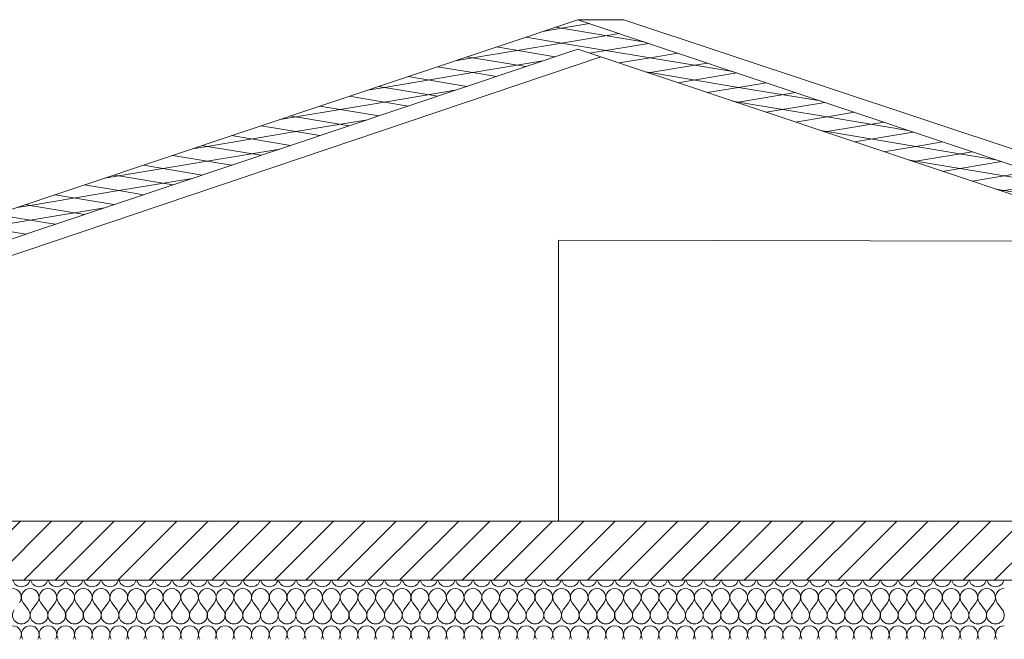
# Model space of a CAD drawing. Header units: millimetres. Extents: x 3311 to 117041, y -19950 to 21829.
# Tile 62 of 68: x 24264 to 27600, y 19730 to 21829. Entities that reach past the tile are written whole.
import ezdxf

# ---------------------------------------------------------------- set-up
doc = ezdxf.new("R2010")
doc.units = ezdxf.units.MM
doc.header["$MEASUREMENT"] = 0
for name, color, linetype in [('01-STR_Dalles toitures.ARCHI', 7, 'Continuous'), ('01-STR_Escaliers et ascenseurs.ARCHI', 7, 'Continuous'), ('05-INF _ COTATIONS.ARCHI', 7, 'Continuous')]:
    doc.layers.add(name, color=color, linetype=linetype)
doc.styles.add('STYLE_GENERE_1', font='arial.ttf')
doc.dimstyles.new('STYLE_GENERE__1', dxfattribs={"dimtxt": 150, "dimasz": 114, "dimexe": 0.18, "dimexo": 400, "dimgap": 0, "dimtad": 1, "dimlfac": 0.001, "dimzin": 0, "dimdsep": 46, "dimtxsty": 'STYLE_GENERE_1', "dimblk": 'ARROWHEAD_2', "dimblk1": 'ARROWHEAD_2', "dimblk2": 'ARROWHEAD_2', "dimcen": 0.09, "dimclrd": 8, "dimclre": 8, "dimclrt": 8, "dimazin": 0, "dimtfac": 1, "dimtdec": 4, "dimtmove": 0, "dimatfit": 3, "dimfxl": 0, "dimtolj": 1, "dimtzin": 0, "dimarcsym": 0})

# ---------------------------------------------------------------- blocks, each defined once
blk = doc.blocks.new('*X130')
at = {"layer": '01-STR_Dalles toitures.ARCHI', "color": 7, "linetype": 'Continuous', "lineweight": 5}
for p, q in [((24294, 19830), (24276, 19854)), ((24306, 19830), (24324, 19854)), ((24354, 19830), (24336, 19854)), ((24366, 19830), (24384, 19854)), ((24414, 19830), (24396, 19854)), ((24426, 19830), (24444, 19854)), ((24474, 19830), (24456, 19854)), ((24486, 19830), (24504, 19854)), ((24534, 19830), (24516, 19854)), ((24546, 19830), (24564, 19854)), ((24594, 19830), (24576, 19854)), ((24606, 19830), (24624, 19854)), ((24654, 19830), (24636, 19854)), ((24666, 19830), (24684, 19854)), ((24714, 19830), (24696, 19854)), ((24726, 19830), (24744, 19854)), ((24774, 19830), (24756, 19854)), ((24786, 19830), (24804, 19854)), ((24834, 19830), (24816, 19854)), ((24846, 19830), (24864, 19854)), ((24894, 19830), (24876, 19854)), ((24906, 19830), (24924, 19854)), ((24954, 19830), (24936, 19854)), ((24966, 19830), (24984, 19854)), ((25014, 19830), (24996, 19854)), ((25026, 19830), (25044, 19854)), ((25074, 19830), (25056, 19854)), ((25086, 19830), (25104, 19854)), ((25134, 19830), (25116, 19854)), ((25146, 19830), (25164, 19854)), ((25194, 19830), (25176, 19854)), ((25206, 19830), (25224, 19854)), ((25254, 19830), (25236, 19854)), ((25266, 19830), (25284, 19854)), ((25314, 19830), (25296, 19854)), ((25326, 19830), (25344, 19854)), ((25374, 19830), (25356, 19854)), ((25386, 19830), (25404, 19854)), ((25434, 19830), (25416, 19854)), ((25446, 19830), (25464, 19854)), ((25494, 19830), (25476, 19854)), ((25506, 19830), (25524, 19854)), ((25554, 19830), (25536, 19854)), ((25566, 19830), (25584, 19854)), ((25614, 19830), (25596, 19854)), ((25626, 19830), (25644, 19854)), ((25674, 19830), (25656, 19854)), ((25686, 19830), (25704, 19854)), ((25734, 19830), (25716, 19854)), ((25746, 19830), (25764, 19854)), ((25794, 19830), (25776, 19854)), ((25806, 19830), (25824, 19854)), ((25854, 19830), (25836, 19854)), ((25866, 19830), (25884, 19854)), ((25914, 19830), (25896, 19854)), ((25926, 19830), (25944, 19854)), ((25974, 19830), (25956, 19854)), ((25986, 19830), (26004, 19854)), ((26034, 19830), (26016, 19854)), ((26046, 19830), (26064, 19854)), ((26094, 19830), (26076, 19854)), ((26106, 19830), (26124, 19854)), ((26154, 19830), (26136, 19854)), ((26166, 19830), (26184, 19854)), ((26214, 19830), (26196, 19854)), ((26226, 19830), (26244, 19854)), ((26274, 19830), (26256, 19854)), ((26286, 19830), (26304, 19854)), ((26334, 19830), (26316, 19854)), ((26346, 19830), (26364, 19854)), ((26394, 19830), (26376, 19854)), ((26406, 19830), (26424, 19854)), ((26454, 19830), (26436, 19854)), ((26466, 19830), (26484, 19854)), ((26514, 19830), (26496, 19854)), ((26526, 19830), (26544, 19854)), ((26574, 19830), (26556, 19854)), ((26586, 19830), (26604, 19854)), ((26634, 19830), (26616, 19854)), ((26646, 19830), (26664, 19854)), ((26694, 19830), (26676, 19854)), ((26706, 19830), (26724, 19854)), ((26754, 19830), (26736, 19854)), ((26766, 19830), (26784, 19854)), ((26814, 19830), (26796, 19854)), ((26826, 19830), (26844, 19854)), ((26874, 19830), (26856, 19854)), ((26886, 19830), (26904, 19854)), ((26934, 19830), (26916, 19854)), ((26946, 19830), (26964, 19854)), ((26994, 19830), (26976, 19854)), ((27006, 19830), (27024, 19854)), ((27054, 19830), (27036, 19854)), ((27066, 19830), (27084, 19854)), ((27114, 19830), (27096, 19854)), ((27126, 19830), (27144, 19854)), ((27174, 19830), (27156, 19854)), ((27186, 19830), (27204, 19854)), ((27234, 19830), (27216, 19854)), ((27246, 19830), (27264, 19854)), ((27294, 19830), (27276, 19854)), ((27306, 19830), (27324, 19854)), ((27354, 19830), (27336, 19854)), ((27366, 19830), (27384, 19854)), ((27414, 19830), (27396, 19854)), ((27426, 19830), (27444, 19854)), ((27474, 19830), (27456, 19854)), ((27486, 19830), (27504, 19854)), ((27534, 19830), (27516, 19854)), ((27546, 19830), (27564, 19854)), ((27594, 19830), (27576, 19854))]:
    blk.add_line(p, q, dxfattribs=at)
for centre, start, end in [((24270, 19938), 195.4661, 344.5339), ((24330, 19938), 195.4661, 344.5339), ((24390, 19938), 195.4661, 344.5339), ((24450, 19938), 195.4661, 344.5339), ((24510, 19938), 195.4661, 344.5339), ((24570, 19938), 195.4661, 344.5339), ((24630, 19938), 195.4661, 344.5339), ((24690, 19938), 195.4661, 344.5339), ((24750, 19938), 195.4661, 344.5339), ((24810, 19938), 195.4661, 344.5339), ((24870, 19938), 195.4661, 344.5339), ((24930, 19938), 195.4661, 344.5339), ((24990, 19938), 195.4661, 344.5339), ((25050, 19938), 195.4661, 344.5339), ((25110, 19938), 195.4661, 344.5339), ((25170, 19938), 195.4661, 344.5339), ((25230, 19938), 195.4661, 344.5339), ((25290, 19938), 195.4661, 344.5339), ((25350, 19938), 195.4661, 344.5339), ((25410, 19938), 195.4661, 344.5339), ((25470, 19938), 195.4661, 344.5339), ((25530, 19938), 195.4661, 344.5339), ((25590, 19938), 195.4661, 344.5339), ((25650, 19938), 195.4661, 344.5339), ((25710, 19938), 195.4661, 344.5339), ((25770, 19938), 195.4661, 344.5339), ((25830, 19938), 195.4661, 344.5339), ((25890, 19938), 195.4661, 344.5339), ((25950, 19938), 195.4661, 344.5339), ((26010, 19938), 195.4661, 344.5339), ((26070, 19938), 195.4661, 344.5339), ((26130, 19938), 195.4661, 344.5339), ((26190, 19938), 195.4661, 344.5339), ((26250, 19938), 195.4661, 344.5339), ((26310, 19938), 195.4661, 344.5339), ((26370, 19938), 195.4661, 344.5339), ((26430, 19938), 195.4661, 344.5339), ((26490, 19938), 195.4661, 344.5339), ((26550, 19938), 195.4661, 344.5339), ((26610, 19938), 195.4661, 344.5339), ((26670, 19938), 195.4661, 344.5339), ((26730, 19938), 195.4661, 344.5339), ((26790, 19938), 195.4661, 344.5339), ((26850, 19938), 195.4661, 344.5339), ((26910, 19938), 195.4661, 344.5339), ((26970, 19938), 195.4661, 344.5339), ((27030, 19938), 195.4661, 344.5339), ((27090, 19938), 195.4661, 344.5339), ((27150, 19938), 195.4661, 344.5339), ((27210, 19938), 195.4661, 344.5339), ((27270, 19938), 195.4661, 344.5339), ((27330, 19938), 195.4661, 344.5339), ((27390, 19938), 195.4661, 344.5339), ((27450, 19938), 195.4661, 344.5339), ((27510, 19938), 195.4661, 344.5339), ((27570, 19938), 195.4661, 344.5339), ((24240, 19872), 323.1301, 90), ((24300, 19872), 90, 216.8699), ((24300, 19872), 323.1301, 90), ((24360, 19872), 90, 216.8699), ((24360, 19872), 323.1301, 90), ((24420, 19872), 90, 216.8699), ((24420, 19872), 323.1301, 90), ((24480, 19872), 90, 216.8699), ((24480, 19872), 323.1301, 90), ((24540, 19872), 90, 216.8699), ((24540, 19872), 323.1301, 90), ((24600, 19872), 90, 216.8699), ((24600, 19872), 323.1301, 90), ((24660, 19872), 90, 216.8699), ((24660, 19872), 323.1301, 90), ((24720, 19872), 90, 216.8699), ((24720, 19872), 323.1301, 90), ((24780, 19872), 90, 216.8699), ((24780, 19872), 323.1301, 90), ((24840, 19872), 90, 216.8699), ((24840, 19872), 323.1301, 90), ((24900, 19872), 90, 216.8699), ((24900, 19872), 323.1301, 90), ((24960, 19872), 90, 216.8699), ((24960, 19872), 323.1301, 90), ((25020, 19872), 90, 216.8699), ((25020, 19872), 323.1301, 90), ((25080, 19872), 90, 216.8699), ((25080, 19872), 323.1301, 90), ((25140, 19872), 90, 216.8699), ((25140, 19872), 323.1301, 90), ((25200, 19872), 90, 216.8699), ((25200, 19872), 323.1301, 90), ((25260, 19872), 90, 216.8699), ((25260, 19872), 323.1301, 90), ((25320, 19872), 90, 216.8699), ((25320, 19872), 323.1301, 90), ((25380, 19872), 90, 216.8699), ((25380, 19872), 323.1301, 90), ((25440, 19872), 90, 216.8699), ((25440, 19872), 323.1301, 90), ((25500, 19872), 90, 216.8699), ((25500, 19872), 323.1301, 90), ((25560, 19872), 90, 216.8699), ((25560, 19872), 323.1301, 90), ((25620, 19872), 90, 216.8699), ((25620, 19872), 323.1301, 90), ((25680, 19872), 90, 216.8699), ((25680, 19872), 323.1301, 90), ((25740, 19872), 90, 216.8699), ((25740, 19872), 323.1301, 90), ((25800, 19872), 90, 216.8699), ((25800, 19872), 323.1301, 90), ((25860, 19872), 90, 216.8699), ((25860, 19872), 323.1301, 90), ((25920, 19872), 90, 216.8699), ((25920, 19872), 323.1301, 90), ((25980, 19872), 90, 216.8699), ((25980, 19872), 323.1301, 90), ((26040, 19872), 90, 216.8699), ((26040, 19872), 323.1301, 90), ((26100, 19872), 90, 216.8699), ((26100, 19872), 323.1301, 90), ((26160, 19872), 90, 216.8699), ((26160, 19872), 323.1301, 90), ((26220, 19872), 90, 216.8699), ((26220, 19872), 323.1301, 90), ((26280, 19872), 90, 216.8699), ((26280, 19872), 323.1301, 90), ((26340, 19872), 90, 216.8699), ((26340, 19872), 323.1301, 90), ((26400, 19872), 90, 216.8699), ((26400, 19872), 323.1301, 90), ((26460, 19872), 90, 216.8699), ((26460, 19872), 323.1301, 90), ((26520, 19872), 90, 216.8699), ((26520, 19872), 323.1301, 90), ((26580, 19872), 90, 216.8699), ((26580, 19872), 323.1301, 90), ((26640, 19872), 90, 216.8699), ((26640, 19872), 323.1301, 90), ((26700, 19872), 90, 216.8699), ((26700, 19872), 323.1301, 90), ((26760, 19872), 90, 216.8699), ((26760, 19872), 323.1301, 90), ((26820, 19872), 90, 216.8699), ((26820, 19872), 323.1301, 90), ((26880, 19872), 90, 216.8699), ((26880, 19872), 323.1301, 90), ((26940, 19872), 90, 216.8699), ((26940, 19872), 323.1301, 90), ((27000, 19872), 90, 216.8699), ((27000, 19872), 323.1301, 90), ((27060, 19872), 90, 216.8699), ((27060, 19872), 323.1301, 90), ((27120, 19872), 90, 216.8699), ((27120, 19872), 323.1301, 90), ((27180, 19872), 90, 216.8699), ((27180, 19872), 323.1301, 90), ((27240, 19872), 90, 216.8699), ((27240, 19872), 323.1301, 90), ((27300, 19872), 90, 216.8699), ((27300, 19872), 323.1301, 90), ((27360, 19872), 90, 216.8699), ((27360, 19872), 323.1301, 90), ((27420, 19872), 90, 216.8699), ((27420, 19872), 323.1301, 90), ((27480, 19872), 90, 216.8699), ((27480, 19872), 323.1301, 90), ((27540, 19872), 90, 216.8699), ((27540, 19872), 323.1301, 90), ((27600, 19872), 90, 216.8699), ((24270, 19812), 143.1301, 36.8699), ((24330, 19812), 143.1301, 36.8699), ((24390, 19812), 143.1301, 36.8699), ((24450, 19812), 143.1301, 36.8699), ((24510, 19812), 143.1301, 36.8699), ((24570, 19812), 143.1301, 36.8699), ((24630, 19812), 143.1301, 36.8699), ((24690, 19812), 143.1301, 36.8699), ((24750, 19812), 143.1301, 36.8699), ((24810, 19812), 143.1301, 36.8699), ((24870, 19812), 143.1301, 36.8699), ((24930, 19812), 143.1301, 36.8699), ((24990, 19812), 143.1301, 36.8699), ((25050, 19812), 143.1301, 36.8699), ((25110, 19812), 143.1301, 36.8699), ((25170, 19812), 143.1301, 36.8699), ((25230, 19812), 143.1301, 36.8699), ((25290, 19812), 143.1301, 36.8699), ((25350, 19812), 143.1301, 36.8699), ((25410, 19812), 143.1301, 36.8699), ((25470, 19812), 143.1301, 36.8699), ((25530, 19812), 143.1301, 36.8699), ((25590, 19812), 143.1301, 36.8699), ((25650, 19812), 143.1301, 36.8699), ((25710, 19812), 143.1301, 36.8699), ((25770, 19812), 143.1301, 36.8699), ((25830, 19812), 143.1301, 36.8699), ((25890, 19812), 143.1301, 36.8699), ((25950, 19812), 143.1301, 36.8699), ((26010, 19812), 143.1301, 36.8699), ((26070, 19812), 143.1301, 36.8699), ((26130, 19812), 143.1301, 36.8699), ((26190, 19812), 143.1301, 36.8699), ((26250, 19812), 143.1301, 36.8699), ((26310, 19812), 143.1301, 36.8699), ((26370, 19812), 143.1301, 36.8699), ((26430, 19812), 143.1301, 36.8699), ((26490, 19812), 143.1301, 36.8699), ((26550, 19812), 143.1301, 36.8699), ((26610, 19812), 143.1301, 36.8699), ((26670, 19812), 143.1301, 36.8699), ((26730, 19812), 143.1301, 36.8699), ((26790, 19812), 143.1301, 36.8699), ((26850, 19812), 143.1301, 36.8699), ((26910, 19812), 143.1301, 36.8699), ((26970, 19812), 143.1301, 36.8699), ((27030, 19812), 143.1301, 36.8699), ((27090, 19812), 143.1301, 36.8699), ((27150, 19812), 143.1301, 36.8699), ((27210, 19812), 143.1301, 36.8699), ((27270, 19812), 143.1301, 36.8699), ((27330, 19812), 143.1301, 36.8699), ((27390, 19812), 143.1301, 36.8699), ((27450, 19812), 143.1301, 36.8699), ((27510, 19812), 143.1301, 36.8699), ((27570, 19812), 143.1301, 36.8699), ((24240, 19746), 327.7691, 90), ((24300, 19746), 90, 212.2309), ((24300, 19746), 327.7691, 90), ((24360, 19746), 90, 212.2309), ((24360, 19746), 327.7691, 90), ((24420, 19746), 90, 212.2309), ((24420, 19746), 327.7691, 90), ((24480, 19746), 90, 212.2309), ((24480, 19746), 327.7691, 90), ((24540, 19746), 90, 212.2309), ((24540, 19746), 327.7691, 90), ((24600, 19746), 90, 212.2309), ((24600, 19746), 327.7691, 90), ((24660, 19746), 90, 212.2309), ((24660, 19746), 327.7691, 90), ((24720, 19746), 90, 212.2309), ((24720, 19746), 327.7691, 90), ((24780, 19746), 90, 212.2309), ((24780, 19746), 327.7691, 90), ((24840, 19746), 90, 212.2309), ((24840, 19746), 327.7691, 90), ((24900, 19746), 90, 212.2309), ((24900, 19746), 327.7691, 90), ((24960, 19746), 90, 212.2309), ((24960, 19746), 327.7691, 90), ((25020, 19746), 90, 212.2309), ((25020, 19746), 327.7691, 90), ((25080, 19746), 90, 212.2309), ((25080, 19746), 327.7691, 90), ((25140, 19746), 90, 212.2309), ((25140, 19746), 327.7691, 90), ((25200, 19746), 90, 212.2309), ((25200, 19746), 327.7691, 90), ((25260, 19746), 90, 212.2309), ((25260, 19746), 327.7691, 90), ((25320, 19746), 90, 212.2309), ((25320, 19746), 327.7691, 90), ((25380, 19746), 90, 212.2309), ((25380, 19746), 327.7691, 90), ((25440, 19746), 90, 212.2309), ((25440, 19746), 327.7691, 90), ((25500, 19746), 90, 212.2309), ((25500, 19746), 327.7691, 90), ((25560, 19746), 90, 212.2309), ((25560, 19746), 327.7691, 90), ((25620, 19746), 90, 212.2309), ((25620, 19746), 327.7691, 90), ((25680, 19746), 90, 212.2309), ((25680, 19746), 327.7691, 90), ((25740, 19746), 90, 212.2309), ((25740, 19746), 327.7691, 90), ((25800, 19746), 90, 212.2309), ((25800, 19746), 327.7691, 90), ((25860, 19746), 90, 212.2309), ((25860, 19746), 327.7691, 90), ((25920, 19746), 90, 212.2309), ((25920, 19746), 327.7691, 90), ((25980, 19746), 90, 212.2309), ((25980, 19746), 327.7691, 90), ((26040, 19746), 90, 212.2309), ((26040, 19746), 327.7691, 90), ((26100, 19746), 90, 212.2309), ((26100, 19746), 327.7691, 90), ((26160, 19746), 90, 212.2309), ((26160, 19746), 327.7691, 90), ((26220, 19746), 90, 212.2309), ((26220, 19746), 327.7691, 90), ((26280, 19746), 90, 212.2309), ((26280, 19746), 327.7691, 90), ((26340, 19746), 90, 212.2309), ((26340, 19746), 327.7691, 90), ((26400, 19746), 90, 212.2309), ((26400, 19746), 327.7691, 90), ((26460, 19746), 90, 212.2309), ((26460, 19746), 327.7691, 90), ((26520, 19746), 90, 212.2309), ((26520, 19746), 327.7691, 90), ((26580, 19746), 90, 212.2309), ((26580, 19746), 327.7691, 90), ((26640, 19746), 90, 212.2309), ((26640, 19746), 327.7691, 90), ((26700, 19746), 90, 212.2309), ((26700, 19746), 327.7691, 90), ((26760, 19746), 90, 212.2309), ((26760, 19746), 327.7691, 90), ((26820, 19746), 90, 212.2309), ((26820, 19746), 327.7691, 90), ((26880, 19746), 90, 212.2309), ((26880, 19746), 327.7691, 90), ((26940, 19746), 90, 212.2309), ((26940, 19746), 327.7691, 90), ((27000, 19746), 90, 212.2309), ((27000, 19746), 327.7691, 90), ((27060, 19746), 90, 212.2309), ((27060, 19746), 327.7691, 90), ((27120, 19746), 90, 212.2309), ((27120, 19746), 327.7691, 90), ((27180, 19746), 90, 212.2309), ((27180, 19746), 327.7691, 90), ((27240, 19746), 90, 212.2309), ((27240, 19746), 327.7691, 90), ((27300, 19746), 90, 212.2309), ((27300, 19746), 327.7691, 90), ((27360, 19746), 90, 212.2309), ((27360, 19746), 327.7691, 90), ((27420, 19746), 90, 212.2309), ((27420, 19746), 327.7691, 90), ((27480, 19746), 90, 212.2309), ((27480, 19746), 327.7691, 90), ((27540, 19746), 90, 212.2309), ((27540, 19746), 327.7691, 90), ((27600, 19746), 90, 212.2309)]:
    blk.add_arc(centre, 30, start, end, dxfattribs=at)
blk = doc.blocks.new('Élément de coupe_110_1')
at = {"layer": '01-STR_Dalles toitures.ARCHI', "linetype": 'Continuous', "lineweight": 0, "true_color": 0x000000}
h = blk.add_hatch(dxfattribs=at)
h.set_pattern_fill('Hachure_simple_0001', color=18, style=0, pattern_type=2)
h.set_pattern_definition([(45, (0, 0), (-53.03301, 53.03301), [])])
h.paths.add_polyline_path([(30940.1, 20130), (21490.4, 20130), (21490.4, 19930), (30940.1, 19930)])
at = {"layer": '01-STR_Dalles toitures.ARCHI', "color": 7, "linetype": 'Continuous', "lineweight": 5}
for p, q in [((30940.1, 20130), (21490.4, 20130)), ((30638.9, 19930), (21670.4, 19930))]:
    blk.add_line(p, q, dxfattribs=at)
at = {"layer": '01-STR_Dalles toitures.ARCHI', "lineweight": 0}
blk.add_blockref('*X130', (0, 0), dxfattribs=at)
blk = doc.blocks.new('Élément de coupe_181_1')
at = {"layer": '01-STR_Escaliers et ascenseurs.ARCHI', "color": 7, "linetype": 'Continuous', "lineweight": 5}
for p, q in [((26089.5, 21082.6), (28098, 21078.4)), ((26089.5, 20130), (26089.5, 21082.6))]:
    blk.add_line(p, q, dxfattribs=at)
blk = doc.blocks.new('*X259')
at = {"layer": '01-STR_Dalles toitures.ARCHI', "color": 7, "linetype": 'Continuous', "lineweight": 5}
for p, q in [((26195.1, 21815.8), (26100, 21800)), ((26100, 21800), (26036.6, 21789.4)), ((26078.7, 21803.5), (26100, 21800)), ((26100, 21800), (26383.3, 21752.8)), ((26294.7, 21782.5), (26100, 21750)), ((26100, 21750), (25800, 21700)), ((25979, 21770.2), (26100, 21750)), ((26100, 21750), (26400, 21700)), ((26394.4, 21749.1), (26195.1, 21715.8)), ((25879.4, 21736.8), (26078.7, 21703.5)), ((26494.1, 21715.7), (26400, 21700)), ((25800, 21700), (25739.5, 21689.9)), ((25779.7, 21703.4), (25800, 21700)), ((25800, 21700), (25979, 21670.2)), ((26036.6, 21689.4), (25800, 21650)), ((26400, 21700), (26294.7, 21682.5)), ((26400, 21700), (26680.4, 21653.3)), ((26593.7, 21682.3), (26400, 21650)), ((25800, 21650), (25500, 21600)), ((25680, 21670), (25800, 21650)), ((25800, 21650), (25879.4, 21636.8)), ((26383.3, 21652.8), (26400, 21650)), ((26400, 21650), (26394.4, 21649.1)), ((26400, 21650), (26700, 21600)), ((26693.4, 21648.9), (26494.1, 21615.7)), ((25580.4, 21636.6), (25779.7, 21603.4)), ((26793.1, 21615.5), (26700, 21600)), ((25500, 21600), (25442.4, 21590.4)), ((25480.7, 21603.2), (25500, 21600)), ((25500, 21600), (25680, 21570)), ((25739.5, 21589.9), (25500, 21550)), ((26700, 21600), (26593.7, 21582.3)), ((26700, 21600), (26977.4, 21553.8)), ((26892.8, 21582.1), (26700, 21550)), ((25500, 21550), (25200, 21500)), ((25381, 21569.8), (25500, 21550)), ((25500, 21550), (25580.4, 21536.6)), ((26680.4, 21553.3), (26700, 21550)), ((26700, 21550), (26693.4, 21548.9)), ((26700, 21550), (27000, 21500)), ((26992.4, 21548.7), (26793.1, 21515.5)), ((25281.3, 21536.4), (25480.7, 21503.2)), ((27092.1, 21515.4), (27000, 21500)), ((25200, 21500), (25145.3, 21490.9)), ((25181.7, 21503.1), (25200, 21500)), ((25200, 21500), (25381, 21469.8)), ((25442.4, 21490.4), (25200, 21450)), ((27000, 21500), (26892.8, 21482.1)), ((27000, 21500), (27274.5, 21454.2)), ((27191.8, 21482), (27000, 21450)), ((25200, 21450), (24900, 21400)), ((25082, 21469.7), (25200, 21450)), ((25200, 21450), (25281.3, 21436.4)), ((26977.4, 21453.8), (27000, 21450)), ((27000, 21450), (26992.4, 21448.7)), ((27000, 21450), (27300, 21400)), ((27291.4, 21448.6), (27092.1, 21415.4)), ((24982.3, 21436.3), (25181.7, 21403.1)), ((27391.1, 21415.2), (27300, 21400)), ((24900, 21400), (24848.3, 21391.4)), ((24882.6, 21402.9), (24900, 21400)), ((24900, 21400), (25082, 21369.7)), ((25145.3, 21390.9), (24900, 21350)), ((27300, 21400), (27191.8, 21382)), ((27300, 21400), (27571.6, 21354.7)), ((27490.8, 21381.8), (27300, 21350)), ((24900, 21350), (24600, 21300)), ((24783, 21369.5), (24900, 21350)), ((24900, 21350), (24982.3, 21336.3)), ((27274.5, 21354.2), (27300, 21350)), ((27300, 21350), (27291.4, 21348.6)), ((27300, 21350), (27600, 21300)), ((27590.5, 21348.4), (27391.1, 21315.2)), ((24683.3, 21336.1), (24882.6, 21302.9)), ((27690.1, 21315), (27600, 21300)), ((24600, 21300), (24551.2, 21291.9)), ((24583.6, 21302.7), (24600, 21300)), ((24600, 21300), (24783, 21269.5)), ((24848.3, 21291.4), (24600, 21250)), ((27600, 21300), (27490.8, 21281.8)), ((27600, 21300), (27868.7, 21255.2)), ((27789.8, 21281.6), (27600, 21250)), ((24600, 21250), (24300, 21200)), ((24484, 21269.3), (24600, 21250)), ((24600, 21250), (24683.3, 21236.1)), ((27571.6, 21254.7), (27600, 21250)), ((27600, 21250), (27590.5, 21248.4)), ((27600, 21250), (27900, 21200)), ((24384.3, 21236), (24583.6, 21202.7)), ((24300, 21200), (24254.1, 21192.4)), ((24284.6, 21202.6), (24300, 21200)), ((24300, 21200), (24484, 21169.3)), ((24551.2, 21191.9), (24300, 21150)), ((24300, 21150), (24000, 21100)), ((24184.9, 21169.2), (24300, 21150)), ((24300, 21150), (24384.3, 21136)), ((24085.3, 21135.8), (24284.6, 21102.6))]:
    blk.add_line(p, q, dxfattribs=at)
blk = doc.blocks.new('Élément de coupe_237_1')
at = {"layer": '01-STR_Dalles toitures.ARCHI', "color": 8, "linetype": 'Continuous', "lineweight": 5}
for p, q in [((26155.2, 21829.2), (20570.3, 19958.4)), ((26155.2, 21829.2), (31740.1, 19958.4)), ((26155.2, 21729.2), (20570.3, 19858.4)), ((26155.2, 21729.2), (31740.1, 19858.4))]:
    blk.add_line(p, q, dxfattribs=at)
at = {"layer": '01-STR_Dalles toitures.ARCHI', "color": 7, "linetype": 'Continuous', "lineweight": 5}
for p, q in [((26311.1, 21829.2), (26155.2, 21829.2)), ((26311.1, 21829.2), (31815.8, 19996.9)), ((26233.4, 21703), (21568, 20130))]:
    blk.add_line(p, q, dxfattribs=at)
at = {"layer": '01-STR_Dalles toitures.ARCHI', "lineweight": 0}
blk.add_blockref('*X259', (0, 0), dxfattribs=at)
blk = doc.blocks.new('*D608')
at = {"layer": '05-INF _ COTATIONS.ARCHI', "color": 8, "linetype": 'Continuous', "lineweight": 5}
for p, q in [((30186.1, 19710), (30186.1, 19783.4)), ((30261.1, 19666.7), (30111.1, 19753.3)), ((30298.6, 19710), (29786.1, 19710)), ((30186.1, 16818.6), (30186.1, 19710)), ((30111.1, 16861.9), (30261.1, 16775.3)), ((30298.6, 16818.6), (29786.1, 16818.6)), ((30186.1, 16745.2), (30186.1, 16818.6))]:
    blk.add_line(p, q, dxfattribs=at)
at = {"layer": '05-INF _ COTATIONS.ARCHI', "color": 8, "lineweight": 5, "insert": (30156.1, 18064.1), "char_height": 150, "attachment_point": 7, "rotation": 90, "style": 'STYLE_GENERE_1'}
blk.add_mtext('\\A1;{\\pql;\\fArial|b0|i0|c0|p0;\\W1.000000;2,89}', dxfattribs=at)
blk = doc.blocks.new('ARROWHEAD_2')
at = {"color": 0, "linetype": 'Continuous', "lineweight": 0}
for p, q in [((-0.378, -0.655), (0.378, 0.655)), ((0, 0), (-1, 0))]:
    blk.add_line(p, q, dxfattribs=at)

msp = doc.modelspace()

# ---------------------------------------------------------------- block references
at = {"layer": '01-STR_Dalles toitures.ARCHI', "lineweight": 0}
for name in ['Élément de coupe_237_1', 'Élément de coupe_110_1']:
    msp.add_blockref(name, (0, 0), dxfattribs=at)
at = {"layer": '01-STR_Escaliers et ascenseurs.ARCHI', "lineweight": 0}
msp.add_blockref('Élément de coupe_181_1', (0, 0), dxfattribs=at)

# ---------------------------------------------------------------- dimensions: what is measured, and where the dimension line sits
at = {"layer": '05-INF _ COTATIONS.ARCHI', "color": 8, "linetype": 'Continuous', "lineweight": 5}
dim = msp.add_linear_dim(base=(30186.072, 19710), p1=(30185.898, 16818.6), p2=(26343.091, 19710), angle=90, dimstyle='STYLE_GENERE__1', dxfattribs=at)
dim.commit()
dim.dimension.update_dxf_attribs({"geometry": '*D608', "text_midpoint": (30081.072, 18258.297), "dimtype": 160, "text_rotation": 90})

doc.saveas('drawing.dxf')
